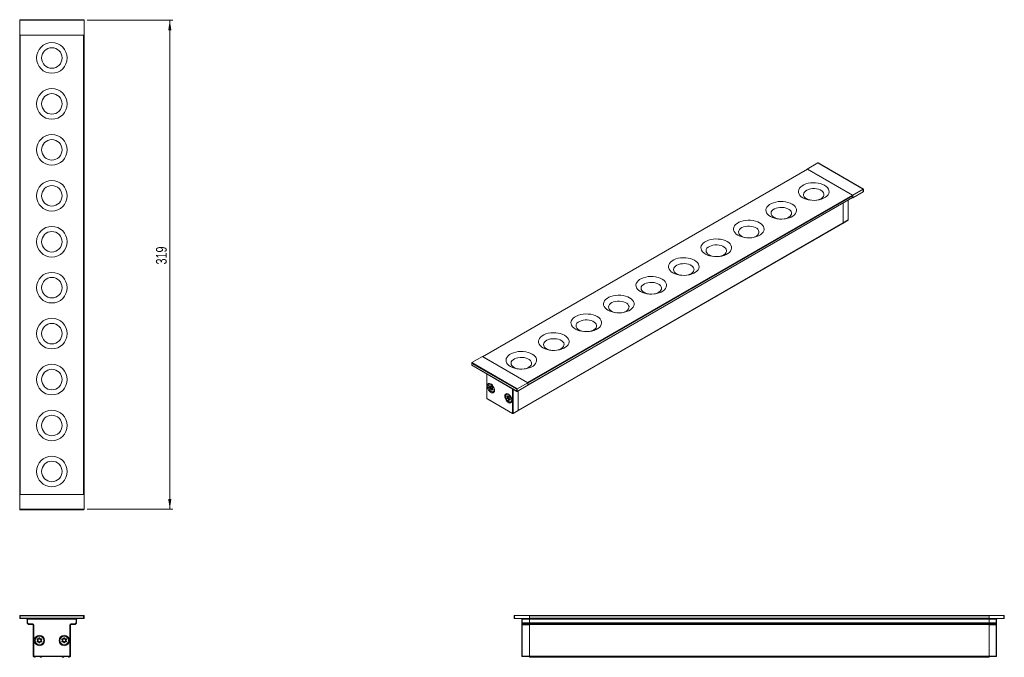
# Model space of a CAD drawing. Header units: millimetres. Extents: x 85 to 407, y 65 to 273.
import ezdxf

# ---------------------------------------------------------------- set-up
doc = ezdxf.new("R2010")
doc.units = ezdxf.units.MM
doc.styles.add('SLDTEXTSTYLE0', font='TXT', dxfattribs={"width": 0.75})
doc.dimstyles.new('SLDDIMSTYLE0', dxfattribs={"dimtxt": 3.5, "dimasz": 3.302, "dimexe": 0, "dimexo": 0.0625, "dimgap": 0.875, "dimtad": 1, "dimdec": 0, "dimlfac": 2, "dimrnd": 1e-09, "dimzin": 12, "dimdsep": 46, "dimtxsty": 'SLDTEXTSTYLE0', "dimsah": 1, "dimcen": 0.09, "dimadec": 0, "dimazin": 3, "dimtfac": 1, "dimtdec": 0, "dimtofl": 0, "dimtmove": 0, "dimatfit": 3, "dimfxl": 1, "dimfrac": 2, "dimtolj": 1, "dimtzin": 12, "dimarcsym": 0})

# ---------------------------------------------------------------- blocks, each defined once
blk = doc.blocks.new('_D')
at = {"color": 7, "linetype": 'Continuous', "lineweight": 0}
for p, q in [((107.24, 273.06), (135.24, 273.06)), ((134.24, 273.06), (134.24, 113.36)), ((107.24, 113.36), (135.24, 113.36))]:
    blk.add_line(p, q, dxfattribs=at)
for points in [[(134.24, 273.06), (133.73, 269.76), (134.75, 269.76)], [(134.24, 113.36), (134.75, 116.66), (133.73, 116.66)]]:
    blk.add_solid(points, dxfattribs=at)
at = {"color": 7, "linetype": 'Continuous', "lineweight": 0, "insert": (129.73, 193.29), "char_height": 3.5, "attachment_point": 1, "rotation": 90, "style": 'SLDTEXTSTYLE0'}
blk.add_mtext('319', dxfattribs=at)

msp = doc.modelspace()

# ---------------------------------------------------------------- linework, layer by layer
at = {"color": 7, "linetype": 'Continuous', "lineweight": 15}
for p, q in [((85.39, 273.21), (106.09, 273.21)), ((106.24, 273.06), (85.24, 273.06)), ((85.24, 273.06), (85.24, 268.21)), ((106.24, 273.06), (106.24, 268.21)), ((85.24, 118.21), (85.24, 268.21)), ((106.24, 268.21), (85.24, 268.21)), ((85.39, 268.21), (85.39, 118.21)), ((106.09, 268.21), (85.39, 268.21)), ((106.09, 118.21), (106.09, 268.21)), ((106.24, 268.21), (106.24, 118.21)), ((345.75, 226.43), (342.32, 224.45)), ((360.6, 217.86), (345.75, 226.43)), ((360.65, 217.88), (345.86, 226.42)), ((342.35, 224.4), (236.32, 163.18)), ((342.43, 224.39), (236.36, 163.16)), ((342.32, 224.45), (342.32, 224.38)), ((357.17, 215.88), (342.32, 224.45)), ((357.07, 215.94), (342.43, 224.39)), ((251, 154.71), (357.07, 215.94)), ((357.17, 215.75), (251.11, 154.52)), ((360.6, 217.86), (357.17, 215.88)), ((360.6, 217.04), (357.17, 215.06)), ((357.17, 215.06), (357.17, 215.88)), ((357.17, 215.75), (357.17, 215.18)), ((360.6, 217.04), (360.6, 217.86)), ((360.65, 217.14), (360.65, 217.88)), ((251.11, 153.95), (357.17, 215.18)), ((251.11, 153.9), (357.14, 215.11)), ((354.03, 213.32), (354.03, 206.85)), ((355.73, 207.87), (355.73, 214.3)), ((357.11, 215.1), (357.17, 215.06)), ((247.88, 145.45), (353.95, 206.68)), ((247.96, 145.62), (354.03, 206.85)), ((354.02, 206.8), (355.66, 207.74)), ((354.03, 206.85), (355.69, 207.81)), ((232.78, 161.14), (232.78, 160.4)), ((232.83, 161.24), (236.26, 163.22)), ((232.83, 161.24), (247.68, 152.67)), ((247.47, 152.54), (232.83, 160.99)), ((232.83, 160.99), (232.83, 160.42)), ((236.26, 163.22), (251.11, 154.65)), ((251, 154.71), (236.36, 163.16)), ((232.78, 160.4), (247.57, 151.86)), ((232.83, 160.42), (247.47, 151.97)), ((237.7, 157.56), (237.7, 149.54)), ((247.68, 152.67), (251.11, 154.65)), ((251.11, 154.65), (251.11, 153.83)), ((251.11, 154.52), (251.11, 153.95)), ((238.56, 154.23), (238.46, 154.16)), ((238.73, 153.51), (238.65, 153.47)), ((238.68, 153.11), (238.75, 153.15)), ((238.83, 152.87), (238.76, 152.83)), ((238.98, 153.53), (239.05, 153.58)), ((239.11, 153.68), (239.04, 153.64)), ((239.11, 152.52), (239.04, 152.48)), ((239.05, 153.57), (239.05, 153.58)), ((239.37, 152.51), (239.3, 152.47)), ((239.38, 152.51), (239.37, 152.51)), ((239.6, 152.42), (239.53, 152.38)), ((239.67, 152.93), (239.6, 152.89)), ((239.86, 151.74), (239.96, 151.8)), ((247.47, 151.97), (247.47, 152.54)), ((247.68, 151.85), (251.11, 153.83)), ((247.68, 152.67), (247.68, 151.85)), ((247.96, 152.01), (247.96, 145.62)), ((237.74, 149.48), (246.09, 144.66)), ((237.77, 149.41), (246.12, 144.6)), ((244.29, 150.92), (244.18, 150.86)), ((244.45, 150.2), (244.38, 150.16)), ((244.41, 149.8), (244.48, 149.84)), ((244.56, 149.56), (244.49, 149.52)), ((244.71, 150.23), (244.78, 150.27)), ((244.83, 149.22), (244.76, 149.17)), ((244.84, 150.38), (244.77, 150.34)), ((244.78, 150.27), (244.78, 150.27)), ((245.1, 149.2), (245.03, 149.16)), ((245.1, 149.2), (245.1, 149.2)), ((245.32, 149.12), (245.25, 149.08)), ((245.39, 149.62), (245.33, 149.58)), ((245.58, 148.43), (245.69, 148.49)), ((246.27, 144.6), (247.93, 145.55)), ((246.3, 144.66), (247.96, 145.62)), ((85.24, 118.21), (106.24, 118.21)), ((85.24, 113.36), (85.24, 118.21)), ((106.09, 118.21), (85.39, 118.21)), ((106.24, 113.36), (106.24, 118.21)), ((85.24, 113.36), (106.24, 113.36)), ((106.09, 113.21), (85.39, 113.21)), ((85.24, 77.67), (85.24, 78.67)), ((85.24, 78.67), (85.39, 78.52)), ((85.24, 78.67), (106.24, 78.67)), ((85.39, 77.82), (85.24, 77.67)), ((106.24, 77.67), (85.24, 77.67)), ((106.09, 78.52), (85.39, 78.52)), ((85.39, 78.52), (85.39, 77.82)), ((85.39, 77.82), (106.09, 77.82)), ((87.81, 77.52), (87.66, 77.52)), ((87.66, 76.3), (87.66, 77.52)), ((87.81, 77.52), (87.81, 77.67)), ((103.66, 77.52), (87.81, 77.52)), ((87.81, 77.52), (87.81, 76.3)), ((103.66, 77.52), (103.66, 77.67)), ((103.66, 77.52), (103.81, 77.52)), ((103.66, 76.3), (103.66, 77.52)), ((103.81, 77.52), (103.81, 76.3)), ((106.24, 78.67), (106.09, 78.52)), ((106.09, 77.82), (106.09, 78.52)), ((106.09, 77.82), (106.24, 77.67)), ((106.24, 78.67), (106.24, 77.67)), ((246.65, 77.82), (246.65, 78.52)), ((246.8, 78.67), (246.8, 77.67)), ((246.8, 78.67), (251.65, 78.67)), ((246.8, 77.67), (251.65, 77.67)), ((249.15, 77.52), (249.3, 77.52)), ((249.15, 76.3), (249.15, 77.52)), ((249.3, 77.52), (249.3, 77.67)), ((251.65, 77.52), (249.3, 77.52)), ((249.3, 77.52), (249.3, 76.3)), ((251.65, 78.67), (401.65, 78.67)), ((251.65, 78.67), (251.65, 77.67)), ((401.65, 78.52), (251.65, 78.52)), ((251.65, 78.52), (251.65, 77.82)), ((251.65, 77.82), (401.65, 77.82)), ((401.65, 77.67), (251.65, 77.67)), ((251.65, 77.52), (251.65, 77.67)), ((401.65, 77.52), (251.65, 77.52)), ((251.65, 77.52), (251.65, 76.31)), ((251.65, 77.52), (251.65, 76.3)), ((401.65, 77.67), (401.65, 78.67)), ((406.5, 78.67), (401.65, 78.67)), ((401.65, 78.52), (401.65, 77.82)), ((401.65, 77.67), (401.65, 77.52)), ((406.5, 77.67), (401.65, 77.67)), ((401.65, 77.52), (401.65, 76.31)), ((404, 77.52), (401.65, 77.52)), ((401.65, 76.3), (401.65, 77.52)), ((404, 77.67), (404, 77.52)), ((404.15, 77.52), (404, 77.52)), ((404, 76.3), (404, 77.52)), ((404.15, 77.52), (404.15, 76.3)), ((406.5, 77.67), (406.5, 78.67)), ((406.65, 78.52), (406.65, 77.82)), ((87.81, 76.3), (87.66, 76.3)), ((87.81, 76.3), (87.7, 76.2)), ((88, 75.84), (87.7, 76.2)), ((87.7, 76.19), (87.71, 76.19)), ((88, 75.84), (87.71, 76.19)), ((87.81, 76.3), (88.11, 75.94)), ((88, 75.84), (88.11, 75.94)), ((88.15, 75.92), (89.54, 75.92)), ((88.15, 75.92), (88.15, 75.77)), ((88.15, 75.77), (88.15, 75.77)), ((89.54, 75.77), (88.15, 75.77)), ((89.54, 75.92), (89.54, 75.77)), ((89.84, 75.62), (89.69, 75.62)), ((89.69, 65.4), (89.69, 75.62)), ((89.84, 75.62), (89.84, 65.4)), ((101.64, 65.4), (101.64, 75.62)), ((101.79, 75.62), (101.64, 75.62)), ((101.79, 75.62), (101.79, 65.4)), ((101.94, 75.92), (103.33, 75.92)), ((101.94, 75.77), (101.94, 75.92)), ((103.33, 75.77), (101.94, 75.77)), ((103.33, 75.77), (103.33, 75.92)), ((103.33, 75.77), (103.33, 75.77)), ((103.36, 75.94), (103.66, 76.3)), ((103.36, 75.94), (103.48, 75.84)), ((103.78, 76.2), (103.48, 75.84)), ((103.77, 76.19), (103.48, 75.84)), ((103.81, 76.3), (103.66, 76.3)), ((103.78, 76.2), (103.66, 76.3)), ((103.77, 76.19), (103.77, 76.19)), ((249.3, 76.3), (249.15, 76.3)), ((249.15, 75.94), (249.15, 76.3)), ((249.15, 75.94), (249.15, 75.92)), ((249.15, 75.92), (249.15, 75.62)), ((249.3, 75.62), (249.15, 75.62)), ((249.15, 65.4), (249.15, 75.62)), ((249.3, 76.2), (249.3, 76.3)), ((249.3, 76.3), (251.65, 76.3)), ((251.65, 76.2), (249.3, 76.2)), ((249.3, 76.2), (249.3, 75.84)), ((249.3, 75.84), (251.65, 75.84)), ((249.3, 75.77), (249.3, 75.84)), ((251.65, 75.77), (249.3, 75.77)), ((249.3, 75.62), (249.3, 75.77)), ((251.65, 75.62), (249.3, 75.62)), ((249.3, 75.62), (249.3, 65.4)), ((251.65, 76.31), (401.65, 76.31)), ((251.65, 76.3), (251.65, 76.2)), ((251.65, 76.19), (251.65, 76.2)), ((401.65, 76.19), (251.65, 76.19)), ((251.65, 76.19), (251.65, 76.19)), ((251.65, 76.19), (251.65, 75.84)), ((251.65, 75.84), (401.65, 75.84)), ((251.65, 75.77), (251.65, 75.84)), ((401.65, 75.77), (251.65, 75.77)), ((251.65, 75.77), (251.65, 75.62)), ((251.65, 75.62), (251.65, 65.4)), ((401.65, 76.3), (404, 76.3)), ((401.65, 76.2), (401.65, 76.3)), ((404, 76.2), (401.65, 76.2)), ((401.65, 76.2), (401.65, 76.19)), ((401.65, 76.19), (401.65, 76.19)), ((401.65, 76.19), (401.65, 75.84)), ((401.65, 75.84), (401.65, 75.77)), ((401.65, 75.84), (404, 75.84)), ((404, 75.77), (401.65, 75.77)), ((401.65, 75.62), (401.65, 75.77)), ((401.65, 75.62), (401.65, 65.4)), ((404, 75.62), (401.65, 75.62)), ((404, 76.3), (404, 76.2)), ((404.15, 76.3), (404, 76.3)), ((404, 75.84), (404, 76.2)), ((404, 75.84), (404, 75.77)), ((404, 75.77), (404, 75.62)), ((404.15, 75.62), (404, 75.62)), ((404, 65.4), (404, 75.62)), ((404.15, 76.3), (404.15, 75.94)), ((404.15, 75.92), (404.15, 75.94)), ((404.15, 75.62), (404.15, 75.92)), ((404.15, 75.62), (404.15, 65.4)), ((90.98, 70.78), (91.06, 70.9)), ((91.13, 71.03), (91.06, 70.9)), ((91.52, 71.26), (91.67, 71.25)), ((91.67, 71.25), (91.82, 71.26)), ((92.28, 70.9), (92.21, 71.03)), ((92.28, 70.9), (92.36, 70.77)), ((99.08, 70.78), (99.16, 70.9)), ((99.23, 71.03), (99.16, 70.9)), ((99.62, 71.26), (99.77, 71.25)), ((99.77, 71.25), (99.92, 71.26)), ((100.38, 70.9), (100.31, 71.03)), ((100.38, 70.9), (100.46, 70.77)), ((90.98, 70.32), (91.06, 70.2)), ((91.13, 70.06), (91.06, 70.2)), ((91.52, 69.84), (91.67, 69.85)), ((91.67, 69.85), (91.82, 69.83)), ((92.27, 70.2), (92.21, 70.06)), ((92.27, 70.2), (92.36, 70.32)), ((99.08, 70.32), (99.16, 70.2)), ((99.23, 70.06), (99.16, 70.2)), ((99.62, 69.84), (99.77, 69.85)), ((99.77, 69.85), (99.92, 69.83)), ((100.37, 70.2), (100.31, 70.06)), ((100.37, 70.2), (100.46, 70.32)), ((89.69, 65.4), (89.84, 65.4)), ((89.84, 65.25), (89.84, 65.4)), ((89.84, 65.4), (101.64, 65.4)), ((101.64, 65.25), (89.84, 65.25)), ((90.06, 65.02), (90.11, 65.02)), ((92.11, 65.02), (92.16, 65.02)), ((99.31, 65.02), (99.36, 65.02)), ((101.36, 65.02), (101.41, 65.02)), ((101.64, 65.25), (101.64, 65.4)), ((101.79, 65.4), (101.64, 65.4)), ((249.3, 65.4), (249.15, 65.4)), ((249.3, 65.4), (249.3, 65.25)), ((249.3, 65.4), (251.65, 65.4)), ((251.65, 65.25), (249.3, 65.25)), ((251.65, 65.4), (401.65, 65.4)), ((251.65, 65.02), (251.65, 65.4)), ((401.65, 65.02), (251.65, 65.02)), ((401.65, 65.4), (401.65, 65.02)), ((401.65, 65.4), (404, 65.4)), ((404, 65.25), (401.65, 65.25)), ((404, 65.4), (404.15, 65.4)), ((404, 65.25), (404, 65.4))]:
    msp.add_line(p, q, dxfattribs=at)
at = {"color": 8, "linetype": 'Continuous', "lineweight": 15}
for p, q in [((355.69, 207.81), (355.69, 214.28)), ((237.74, 157.53), (237.74, 149.48)), ((239.11, 153.68), (239.11, 153.71)), ((239.66, 152.92), (239.63, 152.9)), ((246.09, 144.66), (246.09, 152.72)), ((246.3, 152.6), (246.3, 144.66)), ((244.84, 150.38), (244.84, 150.4)), ((245.39, 149.61), (245.36, 149.59))]:
    msp.add_line(p, q, dxfattribs=at)
at = {"color": 7, "linetype": 'Continuous', "lineweight": 15, "flags": 128}
for points in [[(340.91, 215.06), (341.54, 214.75), (342.25, 214.51), (343.02, 214.34), (343.83, 214.24), (344.65, 214.22), (345.47, 214.28), (346.26, 214.41), (347, 214.62), (347.68, 214.9), (348.26, 215.24), (348.74, 215.62), (349.1, 216.05), (349.34, 216.51), (349.44, 216.98), (349.41, 217.46), (349.24, 217.93), (348.94, 218.37), (348.51, 218.78), (347.98, 219.14), (347.35, 219.45), (346.64, 219.69), (345.87, 219.87), (345.06, 219.97), (344.24, 219.99), (343.42, 219.93), (342.63, 219.79), (341.89, 219.58), (341.21, 219.3), (340.63, 218.97), (340.15, 218.58), (339.79, 218.15), (339.55, 217.69), (339.45, 217.22), (339.48, 216.74), (339.65, 216.28), (339.95, 215.83), (340.38, 215.42), (340.91, 215.06)], [(345.39, 214.27), (345.84, 214.37), (346.43, 214.56), (346.93, 214.83), (347.33, 215.14), (347.61, 215.5), (347.77, 215.88), (347.78, 216.27), (347.66, 216.65), (347.41, 217.02), (347.04, 217.34), (346.56, 217.62), (346, 217.84), (345.37, 217.98), (344.7, 218.05), (344.02, 218.04), (343.36, 217.95), (342.75, 217.79), (342.2, 217.56), (341.75, 217.27), (341.4, 216.93), (341.18, 216.56), (341.1, 216.17), (341.15, 215.78), (341.34, 215.4), (341.65, 215.06), (342.08, 214.76), (342.08, 214.76)], [(330.3, 208.94), (330.93, 208.63), (331.64, 208.39), (332.41, 208.21), (333.22, 208.11), (334.05, 208.09), (334.86, 208.15), (335.66, 208.29), (336.4, 208.5), (337.07, 208.78), (337.65, 209.11), (338.13, 209.5), (338.5, 209.93), (338.73, 210.39), (338.83, 210.86), (338.8, 211.34), (338.63, 211.8), (338.33, 212.25), (337.91, 212.66), (337.37, 213.02), (336.74, 213.33), (336.03, 213.57), (335.27, 213.75), (334.46, 213.84), (333.63, 213.86), (332.81, 213.8), (332.02, 213.67), (331.28, 213.46), (330.61, 213.18), (330.02, 212.84), (329.54, 212.46), (329.18, 212.03), (328.95, 211.57), (328.84, 211.1), (328.88, 210.62), (329.05, 210.16), (329.35, 209.71), (329.77, 209.3), (330.3, 208.94)], [(334.78, 208.14), (335.24, 208.24), (335.82, 208.44), (336.32, 208.7), (336.72, 209.02), (337.01, 209.37), (337.16, 209.75), (337.18, 210.15), (337.06, 210.53), (336.81, 210.89), (336.43, 211.22), (335.95, 211.5), (335.39, 211.71), (334.76, 211.86), (334.09, 211.93), (333.42, 211.92), (332.76, 211.83), (332.14, 211.66), (331.59, 211.43), (331.14, 211.14), (330.8, 210.81), (330.58, 210.44), (330.49, 210.05), (330.54, 209.66), (330.73, 209.28), (331.04, 208.94), (331.47, 208.63), (331.47, 208.63)], [(319.7, 202.81), (320.33, 202.51), (321.04, 202.26), (321.81, 202.09), (322.61, 201.99), (323.44, 201.97), (324.26, 202.03), (325.05, 202.17), (325.79, 202.38), (326.46, 202.65), (327.05, 202.99), (327.53, 203.38), (327.89, 203.81), (328.13, 204.26), (328.23, 204.74), (328.19, 205.21), (328.02, 205.68), (327.72, 206.12), (327.3, 206.53), (326.77, 206.9), (326.14, 207.2), (325.43, 207.45), (324.66, 207.62), (323.85, 207.72), (323.03, 207.74), (322.21, 207.68), (321.41, 207.54), (320.67, 207.34), (320, 207.06), (319.42, 206.72), (318.94, 206.33), (318.57, 205.9), (318.34, 205.45), (318.24, 204.97), (318.27, 204.5), (318.44, 204.03), (318.74, 203.59), (319.16, 203.18), (319.7, 202.81)], [(324.17, 202.02), (324.63, 202.12), (325.21, 202.32), (325.72, 202.58), (326.12, 202.9), (326.4, 203.25), (326.55, 203.63), (326.57, 204.02), (326.45, 204.41), (326.2, 204.77), (325.83, 205.1), (325.35, 205.37), (324.78, 205.59), (324.15, 205.73), (323.49, 205.8), (322.81, 205.79), (322.15, 205.7), (321.53, 205.54), (320.99, 205.31), (320.53, 205.02), (320.19, 204.68), (319.97, 204.31), (319.88, 203.92), (319.94, 203.53), (320.12, 203.16), (320.44, 202.81), (320.86, 202.51), (320.86, 202.51)], [(354.02, 206.81), (354.02, 206.83), (354.03, 206.85)], [(309.09, 196.69), (309.72, 196.38), (310.43, 196.14), (311.2, 195.97), (312.01, 195.87), (312.83, 195.85), (313.65, 195.91), (314.44, 196.04), (315.18, 196.25), (315.86, 196.53), (316.44, 196.87), (316.92, 197.25), (317.28, 197.68), (317.52, 198.14), (317.62, 198.61), (317.59, 199.09), (317.42, 199.56), (317.12, 200), (316.69, 200.41), (316.16, 200.77), (315.53, 201.08), (314.82, 201.33), (314.05, 201.5), (313.24, 201.6), (312.42, 201.62), (311.6, 201.56), (310.81, 201.42), (310.07, 201.21), (309.39, 200.94), (308.81, 200.6), (308.33, 200.21), (307.97, 199.78), (307.73, 199.32), (307.63, 198.85), (307.66, 198.38), (307.83, 197.91), (308.13, 197.46), (308.56, 197.06), (309.09, 196.69)], [(313.57, 195.9), (314.02, 196), (314.61, 196.19), (315.11, 196.46), (315.51, 196.77), (315.79, 197.13), (315.95, 197.51), (315.96, 197.9), (315.84, 198.28), (315.59, 198.65), (315.22, 198.97), (314.74, 199.25), (314.18, 199.47), (313.55, 199.61), (312.88, 199.68), (312.2, 199.67), (311.54, 199.58), (310.93, 199.42), (310.38, 199.19), (309.93, 198.9), (309.58, 198.56), (309.36, 198.19), (309.28, 197.8), (309.33, 197.41), (309.52, 197.04), (309.83, 196.69), (310.26, 196.39), (310.26, 196.39)], [(298.48, 190.57), (299.11, 190.26), (299.82, 190.02), (300.59, 189.84), (301.4, 189.75), (302.23, 189.73), (303.04, 189.78), (303.84, 189.92), (304.58, 190.13), (305.25, 190.41), (305.83, 190.74), (306.31, 191.13), (306.68, 191.56), (306.91, 192.02), (307.01, 192.49), (306.98, 192.97), (306.81, 193.43), (306.51, 193.88), (306.09, 194.29), (305.55, 194.65), (304.92, 194.96), (304.21, 195.2), (303.45, 195.38), (302.64, 195.47), (301.81, 195.49), (300.99, 195.43), (300.2, 195.3), (299.46, 195.09), (298.79, 194.81), (298.2, 194.47), (297.72, 194.09), (297.36, 193.66), (297.13, 193.2), (297.02, 192.73), (297.06, 192.25), (297.23, 191.79), (297.53, 191.34), (297.95, 190.93), (298.48, 190.57)], [(302.96, 189.77), (303.42, 189.87), (304, 190.07), (304.5, 190.33), (304.9, 190.65), (305.19, 191), (305.34, 191.39), (305.36, 191.78), (305.24, 192.16), (304.99, 192.52), (304.61, 192.85), (304.13, 193.13), (303.57, 193.34), (302.94, 193.49), (302.27, 193.56), (301.6, 193.55), (300.94, 193.46), (300.32, 193.3), (299.77, 193.06), (299.32, 192.77), (298.98, 192.44), (298.76, 192.07), (298.67, 191.68), (298.72, 191.29), (298.91, 190.91), (299.22, 190.57), (299.65, 190.26), (299.65, 190.26)], [(287.88, 184.45), (288.51, 184.14), (289.22, 183.89), (289.99, 183.72), (290.79, 183.62), (291.62, 183.6), (292.44, 183.66), (293.23, 183.8), (293.97, 184.01), (294.64, 184.28), (295.23, 184.62), (295.71, 185.01), (296.07, 185.44), (296.31, 185.89), (296.41, 186.37), (296.37, 186.84), (296.2, 187.31), (295.9, 187.75), (295.48, 188.16), (294.95, 188.53), (294.32, 188.84), (293.61, 189.08), (292.84, 189.25), (292.03, 189.35), (291.21, 189.37), (290.39, 189.31), (289.59, 189.18), (288.85, 188.97), (288.18, 188.69), (287.6, 188.35), (287.12, 187.96), (286.75, 187.54), (286.52, 187.08), (286.42, 186.61), (286.45, 186.13), (286.62, 185.66), (286.92, 185.22), (287.34, 184.81), (287.88, 184.45)], [(292.35, 183.65), (292.81, 183.75), (293.39, 183.95), (293.9, 184.21), (294.3, 184.53), (294.58, 184.88), (294.73, 185.26), (294.75, 185.65), (294.63, 186.04), (294.38, 186.4), (294.01, 186.73), (293.53, 187), (292.96, 187.22), (292.33, 187.36), (291.67, 187.43), (290.99, 187.42), (290.33, 187.34), (289.71, 187.17), (289.17, 186.94), (288.71, 186.65), (288.37, 186.31), (288.15, 185.94), (288.06, 185.56), (288.12, 185.17), (288.3, 184.79), (288.62, 184.44), (289.04, 184.14), (289.04, 184.14)], [(277.27, 178.32), (277.9, 178.01), (278.61, 177.77), (279.38, 177.6), (280.19, 177.5), (281.01, 177.48), (281.83, 177.54), (282.62, 177.67), (283.37, 177.88), (284.04, 178.16), (284.62, 178.5), (285.1, 178.89), (285.46, 179.31), (285.7, 179.77), (285.8, 180.24), (285.77, 180.72), (285.6, 181.19), (285.3, 181.63), (284.87, 182.04), (284.34, 182.4), (283.71, 182.71), (283, 182.96), (282.23, 183.13), (281.42, 183.23), (280.6, 183.25), (279.78, 183.19), (278.99, 183.05), (278.25, 182.84), (277.57, 182.57), (276.99, 182.23), (276.51, 181.84), (276.15, 181.41), (275.91, 180.96), (275.81, 180.48), (275.84, 180.01), (276.01, 179.54), (276.31, 179.1), (276.74, 178.69), (277.27, 178.32)], [(281.75, 177.53), (282.2, 177.63), (282.79, 177.83), (283.29, 178.09), (283.69, 178.4), (283.97, 178.76), (284.13, 179.14), (284.14, 179.53), (284.02, 179.92), (283.77, 180.28), (283.4, 180.6), (282.92, 180.88), (282.36, 181.1), (281.73, 181.24), (281.06, 181.31), (280.38, 181.3), (279.72, 181.21), (279.11, 181.05), (278.56, 180.82), (278.11, 180.53), (277.76, 180.19), (277.54, 179.82), (277.46, 179.43), (277.51, 179.04), (277.7, 178.67), (278.01, 178.32), (278.44, 178.02), (278.44, 178.02)], [(266.66, 172.2), (267.29, 171.89), (268, 171.65), (268.77, 171.47), (269.58, 171.38), (270.41, 171.36), (271.23, 171.42), (272.02, 171.55), (272.76, 171.76), (273.43, 172.04), (274.01, 172.37), (274.49, 172.76), (274.86, 173.19), (275.09, 173.65), (275.19, 174.12), (275.16, 174.6), (274.99, 175.06), (274.69, 175.51), (274.27, 175.92), (273.73, 176.28), (273.1, 176.59), (272.39, 176.83), (271.63, 177.01), (270.82, 177.1), (269.99, 177.12), (269.17, 177.07), (268.38, 176.93), (267.64, 176.72), (266.97, 176.44), (266.38, 176.11), (265.9, 175.72), (265.54, 175.29), (265.31, 174.83), (265.2, 174.36), (265.24, 173.88), (265.41, 173.42), (265.71, 172.97), (266.13, 172.56), (266.66, 172.2)], [(271.14, 171.41), (271.6, 171.5), (272.18, 171.7), (272.68, 171.96), (273.08, 172.28), (273.37, 172.64), (273.52, 173.02), (273.54, 173.41), (273.42, 173.79), (273.17, 174.16), (272.79, 174.48), (272.31, 174.76), (271.75, 174.97), (271.12, 175.12), (270.45, 175.19), (269.78, 175.18), (269.12, 175.09), (268.5, 174.93), (267.95, 174.69), (267.5, 174.4), (267.16, 174.07), (266.94, 173.7), (266.85, 173.31), (266.9, 172.92), (267.09, 172.54), (267.4, 172.2), (267.83, 171.89), (267.83, 171.89)], [(256.06, 166.08), (256.69, 165.77), (257.4, 165.52), (258.17, 165.35), (258.97, 165.25), (259.8, 165.23), (260.62, 165.29), (261.41, 165.43), (262.15, 165.64), (262.82, 165.91), (263.41, 166.25), (263.89, 166.64), (264.25, 167.07), (264.49, 167.52), (264.59, 168), (264.55, 168.47), (264.38, 168.94), (264.08, 169.38), (263.66, 169.79), (263.13, 170.16), (262.5, 170.47), (261.79, 170.71), (261.02, 170.88), (260.21, 170.98), (259.39, 171), (258.57, 170.94), (257.77, 170.81), (257.03, 170.6), (256.36, 170.32), (255.78, 169.98), (255.3, 169.59), (254.93, 169.17), (254.7, 168.71), (254.6, 168.24), (254.63, 167.76), (254.8, 167.29), (255.1, 166.85), (255.52, 166.44), (256.06, 166.08)], [(260.53, 165.28), (260.99, 165.38), (261.57, 165.58), (262.08, 165.84), (262.48, 166.16), (262.76, 166.51), (262.91, 166.89), (262.93, 167.28), (262.81, 167.67), (262.56, 168.03), (262.19, 168.36), (261.71, 168.64), (261.14, 168.85), (260.51, 169), (259.85, 169.06), (259.17, 169.05), (258.51, 168.97), (257.89, 168.8), (257.35, 168.57), (256.89, 168.28), (256.55, 167.94), (256.33, 167.57), (256.25, 167.19), (256.3, 166.8), (256.48, 166.42), (256.8, 166.07), (257.22, 165.77), (257.22, 165.77)], [(245.45, 159.95), (246.08, 159.65), (246.79, 159.4), (247.56, 159.23), (248.37, 159.13), (249.19, 159.11), (250.01, 159.17), (250.8, 159.31), (251.55, 159.51), (252.22, 159.79), (252.8, 160.13), (253.28, 160.52), (253.64, 160.94), (253.88, 161.4), (253.98, 161.87), (253.95, 162.35), (253.78, 162.82), (253.48, 163.26), (253.06, 163.67), (252.52, 164.04), (251.89, 164.34), (251.18, 164.59), (250.41, 164.76), (249.6, 164.86), (248.78, 164.88), (247.96, 164.82), (247.17, 164.68), (246.43, 164.47), (245.75, 164.2), (245.17, 163.86), (244.69, 163.47), (244.33, 163.04), (244.09, 162.59), (243.99, 162.11), (244.02, 161.64), (244.19, 161.17), (244.49, 160.73), (244.92, 160.32), (245.45, 159.95)], [(249.93, 159.16), (250.38, 159.26), (250.97, 159.46), (251.47, 159.72), (251.87, 160.03), (252.15, 160.39), (252.31, 160.77), (252.32, 161.16), (252.2, 161.55), (251.95, 161.91), (251.58, 162.24), (251.1, 162.51), (250.54, 162.73), (249.91, 162.87), (249.24, 162.94), (248.56, 162.93), (247.9, 162.84), (247.29, 162.68), (246.74, 162.45), (246.29, 162.16), (245.94, 161.82), (245.72, 161.45), (245.64, 161.06), (245.69, 160.67), (245.88, 160.3), (246.19, 159.95), (246.62, 159.65), (246.62, 159.65)], [(240.25, 152.2), (240.2, 152.62), (240.06, 153.06), (239.84, 153.48), (239.55, 153.86), (239.22, 154.17), (238.88, 154.36), (238.55, 154.44), (238.26, 154.39), (238.04, 154.22), (237.9, 153.95), (237.85, 153.58), (237.9, 153.16), (238.04, 152.72), (238.26, 152.3), (238.55, 151.92), (238.88, 151.61), (239.22, 151.42), (239.55, 151.34), (239.84, 151.39), (240.06, 151.56), (240.2, 151.83), (240.25, 152.2)], [(240.15, 152.38), (240.1, 152.76), (239.96, 153.16), (239.74, 153.54), (239.46, 153.86), (239.16, 154.09), (238.85, 154.22), (238.58, 154.21), (238.36, 154.09), (238.22, 153.85), (238.17, 153.52), (238.22, 153.14), (238.36, 152.74), (238.58, 152.36), (238.85, 152.04), (239.16, 151.81), (239.46, 151.69), (239.74, 151.69), (239.96, 151.82), (240.1, 152.05), (240.15, 152.38)], [(238.76, 153.62), (238.72, 153.65), (238.68, 153.67), (238.65, 153.67), (238.62, 153.65), (238.61, 153.61), (238.61, 153.57), (238.63, 153.52), (238.65, 153.47)], [(238.65, 153.1), (238.63, 153.08), (238.61, 153.05), (238.61, 153.01), (238.62, 152.96), (238.65, 152.91), (238.68, 152.87), (238.72, 152.84), (238.76, 152.83)], [(238.65, 153.47), (238.69, 153.41), (238.72, 153.35), (238.73, 153.29), (238.74, 153.24), (238.73, 153.18), (238.72, 153.14), (238.69, 153.11), (238.65, 153.1)], [(239.04, 153.64), (239.03, 153.59), (239.01, 153.56), (238.98, 153.53), (238.94, 153.52), (238.9, 153.53), (238.85, 153.54), (238.81, 153.58), (238.76, 153.62)], [(239.25, 153.52), (239.24, 153.57), (239.22, 153.62), (239.18, 153.66), (239.14, 153.69), (239.11, 153.71), (239.07, 153.7), (239.05, 153.68), (239.04, 153.64)], [(239.04, 152.48), (239.05, 152.43), (239.07, 152.38), (239.1, 152.34), (239.14, 152.31), (239.18, 152.29), (239.21, 152.3), (239.24, 152.32), (239.25, 152.36)], [(239.25, 152.36), (239.26, 152.41), (239.28, 152.44), (239.31, 152.47), (239.34, 152.48), (239.39, 152.47), (239.43, 152.46), (239.48, 152.43), (239.53, 152.38)], [(239.63, 152.9), (239.66, 152.92), (239.68, 152.95), (239.68, 152.99), (239.66, 153.04), (239.64, 153.09), (239.6, 153.14), (239.57, 153.16), (239.53, 153.17)], [(239.53, 152.38), (239.56, 152.35), (239.6, 152.33), (239.64, 152.33), (239.66, 152.35), (239.68, 152.39), (239.67, 152.43), (239.66, 152.48), (239.63, 152.53)], [(239.63, 152.53), (239.6, 152.59), (239.57, 152.65), (239.55, 152.71), (239.55, 152.77), (239.55, 152.82), (239.57, 152.86), (239.6, 152.89), (239.63, 152.9)], [(245.98, 148.89), (245.93, 149.31), (245.79, 149.75), (245.57, 150.18), (245.28, 150.56), (244.95, 150.86), (244.61, 151.06), (244.28, 151.13), (243.99, 151.09), (243.77, 150.92), (243.63, 150.64), (243.58, 150.28), (243.63, 149.86), (243.77, 149.42), (243.99, 148.99), (244.28, 148.61), (244.61, 148.31), (244.95, 148.11), (245.28, 148.03), (245.57, 148.08), (245.79, 148.25), (245.93, 148.53), (245.98, 148.89)], [(245.87, 149.07), (245.83, 149.45), (245.69, 149.85), (245.47, 150.23), (245.19, 150.56), (244.88, 150.79), (244.58, 150.91), (244.3, 150.91), (244.08, 150.78), (243.94, 150.54), (243.89, 150.22), (243.94, 149.84), (244.08, 149.44), (244.3, 149.06), (244.58, 148.73), (244.88, 148.5), (245.19, 148.38), (245.47, 148.38), (245.69, 148.51), (245.83, 148.75), (245.87, 149.07)], [(244.49, 150.31), (244.45, 150.35), (244.41, 150.36), (244.38, 150.36), (244.35, 150.34), (244.34, 150.31), (244.34, 150.26), (244.35, 150.21), (244.38, 150.16)], [(244.38, 149.79), (244.35, 149.78), (244.34, 149.74), (244.34, 149.7), (244.35, 149.65), (244.37, 149.6), (244.41, 149.56), (244.45, 149.53), (244.49, 149.52)], [(244.38, 150.16), (244.42, 150.11), (244.44, 150.05), (244.46, 149.99), (244.47, 149.93), (244.46, 149.88), (244.44, 149.84), (244.42, 149.81), (244.38, 149.79)], [(244.77, 150.34), (244.76, 150.29), (244.74, 150.25), (244.71, 150.23), (244.67, 150.22), (244.63, 150.22), (244.58, 150.24), (244.53, 150.27), (244.49, 150.31)], [(244.76, 149.17), (244.77, 149.13), (244.8, 149.08), (244.83, 149.03), (244.87, 149), (244.91, 148.99), (244.94, 148.99), (244.96, 149.01), (244.97, 149.05)], [(244.98, 150.21), (244.97, 150.26), (244.94, 150.31), (244.91, 150.36), (244.87, 150.39), (244.83, 150.4), (244.8, 150.4), (244.78, 150.37), (244.77, 150.34)], [(244.97, 149.05), (244.98, 149.1), (245, 149.14), (245.03, 149.16), (245.07, 149.17), (245.12, 149.17), (245.16, 149.15), (245.21, 149.12), (245.25, 149.08)], [(245.36, 149.59), (245.39, 149.61), (245.4, 149.64), (245.4, 149.69), (245.39, 149.74), (245.37, 149.79), (245.33, 149.83), (245.29, 149.86), (245.25, 149.87)], [(245.25, 149.08), (245.29, 149.04), (245.33, 149.02), (245.36, 149.03), (245.39, 149.05), (245.4, 149.08), (245.4, 149.13), (245.39, 149.18), (245.36, 149.23)], [(245.36, 149.23), (245.32, 149.28), (245.3, 149.34), (245.28, 149.4), (245.28, 149.46), (245.28, 149.51), (245.3, 149.55), (245.32, 149.58), (245.36, 149.59)], [(247.74, 145.45), (247.75, 145.45), (247.8, 145.43), (247.84, 145.44), (247.88, 145.45), (247.92, 145.48), (247.94, 145.52), (247.96, 145.57), (247.96, 145.62)], [(249.3, 76.2), (249.27, 76.2), (249.24, 76.21), (249.21, 76.22), (249.19, 76.23), (249.17, 76.24), (249.16, 76.26), (249.15, 76.28), (249.15, 76.3)], [(249.15, 75.94), (249.15, 75.92), (249.16, 75.9), (249.17, 75.89), (249.19, 75.87), (249.21, 75.86), (249.24, 75.85), (249.27, 75.85), (249.3, 75.84)], [(404.15, 76.3), (404.14, 76.28), (404.14, 76.26), (404.12, 76.24), (404.1, 76.23), (404.08, 76.22), (404.05, 76.21), (404.03, 76.2), (404, 76.2)], [(404, 75.84), (404.03, 75.85), (404.05, 75.85), (404.08, 75.86), (404.1, 75.87), (404.12, 75.89), (404.14, 75.9), (404.14, 75.92), (404.15, 75.94)]]:
    msp.add_lwpolyline(points, dxfattribs=at)
at = {"color": 8, "linetype": 'Continuous', "lineweight": 15, "flags": 128}
for points in [[(238.75, 153.15), (238.76, 153.16), (238.79, 153.18), (238.8, 153.23), (238.81, 153.28), (238.8, 153.33), (238.79, 153.39), (238.76, 153.45), (238.73, 153.51)], [(238.96, 153.52), (238.99, 153.46), (239.01, 153.36), (239.02, 153.28), (239.01, 153.2), (238.99, 153.13), (238.94, 153.09), (238.89, 153.07)], [(239.11, 153.68), (239.13, 153.69), (239.14, 153.7)], [(239.6, 152.42), (239.55, 152.47), (239.5, 152.5), (239.46, 152.52), (239.42, 152.52), (239.38, 152.51), (239.37, 152.51)], [(239.67, 152.37), (239.63, 152.39), (239.6, 152.42)], [(244.48, 149.84), (244.49, 149.85), (244.51, 149.88), (244.53, 149.92), (244.54, 149.97), (244.53, 150.03), (244.51, 150.09), (244.49, 150.15), (244.45, 150.2)], [(244.69, 150.22), (244.71, 150.15), (244.74, 150.06), (244.75, 149.97), (244.74, 149.89), (244.71, 149.83), (244.67, 149.78), (244.62, 149.76)], [(244.84, 150.38), (244.86, 150.39), (244.87, 150.39)], [(245.32, 149.12), (245.28, 149.16), (245.23, 149.19), (245.19, 149.21), (245.14, 149.21), (245.11, 149.2), (245.1, 149.2)], [(245.4, 149.07), (245.36, 149.08), (245.32, 149.12)]]:
    msp.add_lwpolyline(points, dxfattribs=at)
at = {"color": 7, "linetype": 'Continuous', "lineweight": 15}
for centre, radius in [((95.74, 260.71), 5), ((95.74, 260.71), 3.35), ((95.74, 245.71), 5), ((95.74, 245.71), 3.35), ((95.74, 230.71), 5), ((95.74, 230.71), 3.35), ((95.74, 215.71), 5), ((95.74, 215.71), 3.35), ((95.74, 200.71), 5), ((95.74, 200.71), 3.35), ((95.74, 185.71), 5), ((95.74, 185.71), 3.35), ((95.74, 170.71), 5), ((95.74, 170.71), 3.35), ((95.74, 155.71), 5), ((95.74, 155.71), 3.35), ((95.74, 140.71), 5), ((95.74, 140.71), 3.35), ((95.74, 125.71), 5), ((95.74, 125.71), 3.35), ((91.69, 70.5), 1.7), ((91.69, 70.5), 1.4), ((99.79, 70.5), 1.7), ((99.79, 70.5), 1.4)]:
    msp.add_circle(centre, radius, dxfattribs=at)
for centre, radius, start, end in [((85.39, 273.06), 0.15, 90, 180), ((106.09, 273.06), 0.15, 0, 90), ((342.39, 224.33), 0.0754, 54.3822, 114.3073), ((356.94, 215.74), 0.231, 2.6055, 57.3947), ((344.19, 218.6), 4.39, 241.2216, 260.9835), ((357.1, 215.17), 0.0706, 303.4002, 7.9109), ((333.59, 212.48), 4.39, 241.2216, 260.9835), ((353.85, 206.83), 0.174, 302.973, 8.3389), ((355.58, 207.87), 0.15, 299.9973, 360), ((322.98, 206.36), 4.39, 241.2216, 260.9835), ((312.37, 200.23), 4.39, 241.2214, 260.9838), ((301.77, 194.11), 4.39, 241.2216, 260.9836), ((291.16, 187.99), 4.39, 241.2216, 260.9836), ((280.55, 181.87), 4.39, 241.2215, 260.9837), ((269.95, 175.74), 4.39, 241.2215, 260.9838), ((259.34, 169.62), 4.39, 241.2216, 260.9836), ((248.73, 163.5), 4.39, 241.2214, 260.9838), ((238.85, 153.65), 0.643, 60.5832, 116.1488), ((238.66, 152.47), 0.374, 2.3419, 75.048), ((238.73, 153.01), 0.171, 305.6442, 20.2268), ((238.73, 152.51), 0.374, 2.3419, 75.048), ((238.74, 152.51), 0.577, 2.342, 75.048), ((239.22, 152.3), 0.248, 67.2642, 117.9359), ((239.62, 153.53), 0.374, 182.3419, 255.048), ((239.6, 152.33), 0.643, 303.8479, 359.4091), ((237.85, 149.54), 0.15, 180, 240.0027), ((244.57, 150.34), 0.643, 60.5831, 116.1488), ((244.39, 149.16), 0.374, 2.3419, 75.048), ((244.46, 149.7), 0.171, 305.6439, 20.2262), ((244.46, 149.2), 0.374, 2.3419, 75.048), ((244.47, 149.2), 0.577, 2.3421, 75.0479), ((244.95, 149), 0.248, 67.2642, 117.9357), ((245.35, 150.23), 0.374, 182.3419, 255.048), ((245.33, 149.03), 0.643, 303.8478, 359.4093), ((246.19, 144.87), 0.231, 242.6091, 297.3904), ((247.89, 145.61), 0.0719, 304.0556, 7.256), ((246.19, 144.73), 0.15, 240.0027, 299.9973), ((85.39, 113.36), 0.15, 180, 270), ((106.09, 113.36), 0.15, 270, 0), ((87.51, 77.52), 0.15, 0, 90), ((103.96, 77.52), 0.15, 90, 180), ((246.8, 78.52), 0.15, 90, 180), ((246.8, 77.82), 0.15, 180, 270), ((249, 77.52), 0.15, 0, 90), ((404.3, 77.52), 0.15, 90, 180), ((406.5, 78.52), 0.15, 0, 90), ((406.5, 77.82), 0.15, 270, 0), ((87.81, 76.3), 0.15, 180, 220.0446), ((88.15, 75.97), 0.2, 220, 270), ((88.15, 75.97), 0.2, 220.0446, 270), ((88.15, 75.97), 0.05, 220.0446, 270), ((89.54, 75.62), 0.3, 0, 90), ((89.54, 75.62), 0.15, 0, 90), ((101.94, 75.62), 0.3, 90, 180), ((101.94, 75.62), 0.15, 90, 180), ((103.33, 75.97), 0.05, 270, 319.9554), ((103.33, 75.97), 0.2, 270, 320), ((103.33, 75.97), 0.2, 270, 319.9554), ((103.66, 76.3), 0.15, 319.9554, 0), ((249.3, 75.92), 0.15, 180, 270), ((404, 75.92), 0.15, 270, 0), ((91.06, 70.9), 0.15, 64.4189, 235.2514), ((90.82, 70.55), 0.275, 304.4189, 55.2514), ((91.25, 71.28), 0.425, 244.4189, 355.2514), ((90.82, 70.55), 0.425, 304.4189, 55.2514), ((91.25, 71.28), 0.275, 244.4189, 355.2514), ((91.67, 71.25), 0.15, 4.4189, 175.2514), ((92.1, 71.28), 0.425, 184.4189, 295.2514), ((92.1, 71.28), 0.275, 184.4189, 295.2514), ((92.52, 70.54), 0.425, 124.4189, 235.2514), ((92.28, 70.9), 0.15, 304.4189, 115.2514), ((92.52, 70.54), 0.275, 124.4189, 235.2514), ((99.16, 70.9), 0.15, 64.4189, 235.2514), ((98.92, 70.55), 0.275, 304.4189, 55.2514), ((99.35, 71.28), 0.425, 244.4189, 355.2514), ((98.92, 70.55), 0.425, 304.4189, 55.2514), ((99.35, 71.28), 0.275, 244.4189, 355.2514), ((99.77, 71.25), 0.15, 4.4189, 175.2514), ((100.2, 71.28), 0.425, 184.4189, 295.2514), ((100.2, 71.28), 0.275, 184.4189, 295.2514), ((100.62, 70.54), 0.425, 124.4189, 235.2514), ((100.38, 70.9), 0.15, 304.4189, 115.2514), ((100.62, 70.54), 0.275, 124.4189, 235.2514), ((91.06, 70.2), 0.15, 124.4189, 295.2514), ((91.24, 69.81), 0.425, 4.4189, 115.2514), ((91.24, 69.81), 0.275, 4.4189, 115.2514), ((91.67, 69.85), 0.15, 184.4189, 355.2514), ((92.09, 69.81), 0.425, 64.4189, 175.2514), ((92.09, 69.81), 0.275, 64.4189, 175.2514), ((92.27, 70.2), 0.15, 244.4189, 55.2514), ((99.16, 70.2), 0.15, 124.4189, 295.2514), ((99.34, 69.81), 0.425, 4.4189, 115.2514), ((99.34, 69.81), 0.275, 4.4189, 115.2514), ((99.77, 69.85), 0.15, 184.4189, 355.2514), ((100.19, 69.81), 0.425, 64.4189, 175.2514), ((100.19, 69.81), 0.275, 64.4189, 175.2514), ((100.37, 70.2), 0.15, 244.4189, 55.2514), ((90.06, 65.4), 0.375, 180, 270), ((89.84, 65.4), 0.15, 180, 270), ((90.11, 65.4), 0.375, 270, 336.4218), ((92.11, 65.4), 0.375, 203.5782, 270), ((92.16, 65.4), 0.375, 270, 336.4218), ((99.31, 65.4), 0.375, 203.5782, 270), ((99.36, 65.4), 0.375, 270, 336.4218), ((101.36, 65.4), 0.375, 203.5782, 270), ((101.41, 65.4), 0.375, 270, 0), ((101.64, 65.4), 0.15, 270, 0), ((249.3, 65.4), 0.15, 180, 270), ((404, 65.4), 0.15, 270, 0)]:
    msp.add_arc(centre, radius, start, end, dxfattribs=at)
at = {"color": 8, "linetype": 'Continuous', "lineweight": 15}
for centre, radius, start, end in [((355.61, 207.81), 0.0739, 305.0128, 6.2989), ((355.66, 207.88), 0.0754, 294.3753, 354.3046), ((238.87, 153.63), 0.19, 168.6921, 220.0979), ((238.87, 153.05), 0.189, 160.6463, 258.2544), ((238.27, 154.29), 0.906, 300.4811, 307.2162), ((238.77, 153.02), 0.131, 19.7592, 95.7746), ((239.14, 153.71), 0.222, 229.3113, 299.168), ((238.98, 153.68), 0.128, 303.8126, 0.6042), ((239.32, 152.53), 0.213, 183.4007, 248.9877), ((239.49, 152.54), 0.176, 70.2528, 182.8751), ((239.26, 152.44), 0.105, 29.8057, 57.8786), ((239.36, 152.82), 0.467, 300.8108, 311.0962), ((239.92, 152.93), 0.301, 152.0685, 185.6457), ((237.77, 149.55), 0.0754, 185.6952, 245.6267), ((237.81, 149.47), 0.0699, 171.703, 236.9853), ((244.6, 150.33), 0.19, 168.6926, 220.0978), ((244.6, 149.75), 0.189, 160.6469, 258.2539), ((243.99, 150.98), 0.906, 300.4803, 307.2169), ((244.5, 149.72), 0.131, 19.7599, 95.7739), ((244.87, 150.4), 0.222, 229.3117, 299.1675), ((244.71, 150.37), 0.128, 303.8137, 0.6037), ((245.05, 149.23), 0.213, 183.4012, 248.9873), ((245.22, 149.23), 0.176, 70.2531, 182.8748), ((244.99, 149.14), 0.105, 29.8067, 57.8782), ((245.08, 149.52), 0.466, 300.8028, 311.1061), ((245.65, 149.62), 0.301, 152.0685, 185.6457), ((246.16, 144.65), 0.0699, 171.703, 236.9853), ((246.23, 144.66), 0.0719, 304.0556, 7.256)]:
    msp.add_arc(centre, radius, start, end, dxfattribs=at)
at = {"color": 7, "linetype": 'Continuous', "lineweight": 15}
for centre, major_axis, ratio, start_param, end_param in [((345.86, 226.25), (-0.106, 0.184), 0.577335, 5.497828, 6.283145), ((360.5, 217.8), (0.15, 0.087), 0.00007, 0.000041, 0.785358), ((360.5, 217.22), (-0.106, 0.184), 0.577335, 3.141552, 3.92695), ((232.93, 161.06), (-0.106, 0.184), 0.577335, 6.283145, 7.853941), ((232.93, 160.48), (0.15, 0.087), 0.00007, 2.356154, 3.141633), ((247.57, 152.61), (0.15, 0.087), 0.00007, 0.785358, 2.356154), ((247.57, 152.03), (-0.106, 0.184), 0.577335, 1.570756, 3.141552)]:
    msp.add_ellipse(centre, major_axis=major_axis, ratio=ratio, start_param=start_param, end_param=end_param, dxfattribs=at)
for points, knots in [([(238.75, 153.15), (238.75, 153.15), (238.75, 153.15), (238.75, 153.15), (238.75, 153.15)], [0, 0, 0, 0, 0.07544, 1, 1, 1, 1]), ([(244.48, 149.84), (244.48, 149.84), (244.48, 149.84), (244.48, 149.84), (244.48, 149.84)], [0, 0, 0, 0, 0.07545, 1, 1, 1, 1])]:
    msp.add_open_spline(points, degree=3, knots=knots, dxfattribs=at)

# ---------------------------------------------------------------- dimensions: what is measured, and where the dimension line sits
at = {"color": 7, "linetype": 'Continuous', "lineweight": 0}
dim = msp.add_linear_dim(base=(134.24, 113.36), p1=(106.24, 273.06), p2=(106.24, 113.36), angle=90, dimstyle='SLDDIMSTYLE0', dxfattribs=at)
dim.commit()
dim.dimension.update_dxf_attribs({"geometry": '_D', "text_midpoint": (134.24, 197.17), "dimtype": 160})

doc.saveas('drawing.dxf')
